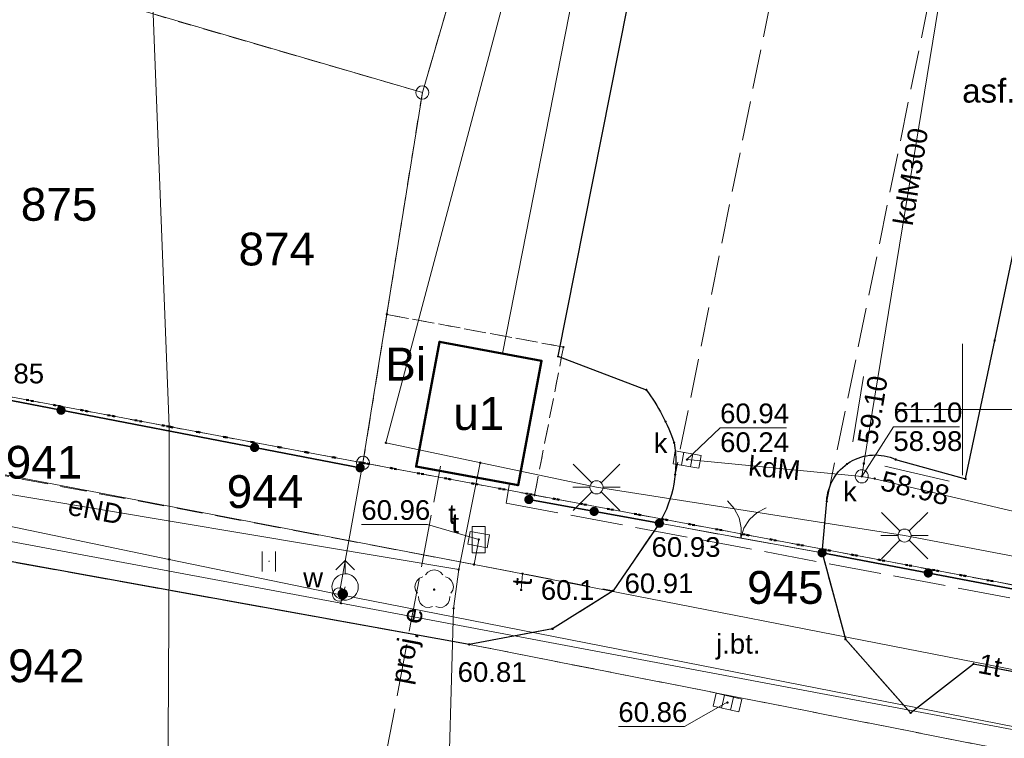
# Model space of a CAD drawing. Header units: millimetres. Extents: x 6421400 to 6424255, y 5791334 to 5793836.
# Tile 65 of 101: x 6422664 to 6422702, y 5792937 to 5792965. Entities that reach past the tile are written whole.
import ezdxf
from ezdxf.enums import TextEntityAlignment as Align

# ---------------------------------------------------------------- set-up
doc = ezdxf.new("R2010")
doc.units = ezdxf.units.MM
for name, pattern in [('KROPK2', [1, 0.05, -0.95]), ('PRZER1-1', [1, 0.5, -0.5]), ('PRZER2-1', [1.5, 1, -0.5]), ('PRZER3-1', [2, 1.5, -0.5]), ('PRZER4-1', [2.5, 2, -0.5])]:
    doc.linetypes.add(name, pattern=pattern)
doc.layers.get('0').update_dxf_attribs({"color": 252})
for name, color, linetype, lineweight in [('GEPPGD', 252, 'Continuous', 18), ('GESBZO', 7, 'Continuous', 35), ('GESBZO_O', 252, 'Continuous', 35), ('GESDZI', 252, 'Continuous', 18), ('GESDZI_O', 252, 'Continuous', 18), ('GESJAE', 252, 'Continuous', 35), ('GESUZY', 252, 'Continuous', 18), ('GESUZY_O', 252, 'Continuous', 18), ('GSLKBR', 252, 'Continuous', 18), ('GSLKOG', 252, 'Continuous', 25), ('GSLKOU', 252, 'Continuous', 18), ('GSLKRW', 252, 'Continuous', 25), ('GSPPRB', 252, 'Continuous', 18), ('GSPRDL', 252, 'Continuous', 18), ('GSSKOA', 252, 'Continuous', 18), ('GSSKOA_O', 252, 'Continuous', 18), ('GSSKOD', 252, 'Continuous', 18), ('GSSUTR', 252, 'Continuous', 18), ('GTGTXT_O', 252, 'Continuous', 18), ('GULENN', 252, 'Continuous', 18), ('GULENN_O', 252, 'Continuous', 18), ('GULEWN', 252, 'Continuous', 18), ('GULKDP', 252, 'Continuous', 18), ('GULKDP_O', 252, 'Continuous', 18), ('GULTPR', 252, 'Continuous', 18), ('GULTPR_O', 252, 'Continuous', 18), ('GULWOP', 252, 'Continuous', 18), ('GUPISL', 252, 'Continuous', 18), ('GUPKKS', 252, 'Continuous', 18), ('GUPKKS_O', 252, 'Continuous', 18), ('GUPKSD', 252, 'Continuous', 18), ('GUPKSD_O', 252, 'Continuous', 18), ('GUPTSD', 252, 'Continuous', 18), ('GUPTSD_O', 252, 'Continuous', 18), ('GUPTWZ', 252, 'Continuous', 13), ('GUPTWZ_O', 252, 'Continuous', 13), ('GUPWDT', 252, 'Continuous', 18), ('GZLENN', 252, 'Continuous', 18), ('GZLESN', 252, 'Continuous', 18), ('GZLESN_O', 252, 'Continuous', 18), ('Ramka sekcyjna', 252, 'Continuous', 18)]:
    doc.layers.add(name, color=color, linetype=linetype, lineweight=lineweight)
for name, color, linetype in [('GSPWPS', 252, 'Continuous'), ('GSPWPS_O', 252, 'Continuous'), ('GUPKSH', 252, 'Continuous'), ('GUPKSH_O', 252, 'Continuous'), ('GUPTSH', 252, 'Continuous'), ('GUPTSH_O', 252, 'Continuous'), ('GUPWZA', 252, 'Continuous'), ('GUPWZA_O', 252, 'Continuous'), ('xref', 252, 'Continuous')]:
    doc.layers.add(name, color=color, linetype=linetype)
doc.styles.add('Arial', font='arial.ttf')

# ---------------------------------------------------------------- blocks, each defined once
blk = doc.blocks.new('GSSUTR1')
at = {"color": 0}
for points in [[(0.36165, 0.25666), (-0.38835, 0.25666)], [(-0.38835, -0.24334), (0.36165, -0.24334)]]:
    blk.add_lwpolyline(points, dxfattribs=at)
blk = doc.blocks.new('GSPRDL1')
blk.add_hatch(color=0).paths.add_polyline_path([(-0.045, 0), (-0.042798, -0.013906), (-0.036406, -0.02645), (-0.02645, -0.036406), (-0.013906, -0.042798), (0, -0.045), (0.013906, -0.042798), (0.02645, -0.036406), (0.036406, -0.02645), (0.042798, -0.013906), (0.045, 0), (0.042798, 0.013906), (0.036406, 0.02645), (0.02645, 0.036406), (0.013906, 0.042798), (0, 0.045), (-0.013906, 0.042798), (-0.02645, 0.036406), (-0.036406, 0.02645), (-0.042798, 0.013906)])
at = {"color": 0}
for points in [[(-0.646351, 0.068773), (-0.677512, 0.194901), (-0.663766, 0.324092), (-0.606763, 0.440839), (-0.513345, 0.531129), (-0.394725, 0.584125), (-0.265141, 0.593465)], [(-0.134326, 0.635969), (-0.024001, 0.70458), (0.103115, 0.731429), (0.231763, 0.713292), (0.346501, 0.652348), (0.433559, 0.55591), (0.482485, 0.435555)], [(0.563333, 0.324277), (0.662679, 0.240553), (0.727494, 0.127956), (0.75, 0), (0.727494, -0.127956), (0.662679, -0.240553), (0.563333, -0.324277)], [(-0.265141, -0.593465), (-0.394725, -0.584125), (-0.513345, -0.531129), (-0.606763, -0.440839), (-0.663766, -0.324092), (-0.677512, -0.194901), (-0.646351, -0.068773)], [(0.482485, -0.435555), (0.433559, -0.55591), (0.346501, -0.652348), (0.231763, -0.713292), (0.103115, -0.731429), (-0.024001, -0.70458), (-0.134326, -0.635969)]]:
    blk.add_lwpolyline(points, dxfattribs=at)
blk = doc.blocks.new('GSLKOG2')
blk.add_hatch(color=0).paths.add_polyline_path([(0, 0.175), (-0.045293, 0.169037), (-0.0875, 0.151554), (-0.123744, 0.123744), (-0.151554, 0.0875), (-0.169037, 0.045293), (-0.175, 0), (-0.169037, -0.045293), (-0.151554, -0.0875), (-0.123744, -0.123744), (-0.0875, -0.151554), (-0.045293, -0.169037), (0, -0.175), (0.045293, -0.169037), (0.0875, -0.151554), (0.123744, -0.123744), (0.151554, -0.0875), (0.169037, -0.045293), (0.175, 0), (0.169037, 0.045293), (0.151554, 0.0875), (0.123744, 0.123744), (0.0875, 0.151554), (0.045293, 0.169037)])
blk = doc.blocks.new('GSLKOG1')
blk.add_hatch(color=0).paths.add_polyline_path([(0, 0.175), (-0.045293, 0.169037), (-0.0875, 0.151554), (-0.123744, 0.123744), (-0.151554, 0.0875), (-0.169037, 0.045293), (-0.175, 0), (-0.169037, -0.045293), (-0.151554, -0.0875), (-0.123744, -0.123744), (-0.0875, -0.151554), (-0.045293, -0.169037), (0, -0.175), (0.045293, -0.169037), (0.0875, -0.151554), (0.123744, -0.123744), (0.151554, -0.0875), (0.169037, -0.045293), (0.175, 0), (0.169037, 0.045293), (0.151554, 0.0875), (0.123744, 0.123744), (0.0875, 0.151554), (0.045293, 0.169037)])
blk = doc.blocks.new('GSLKBR1')
at = {"color": 0}
for points in [[(0, 0), (-0.051111, -0.388229), (-0.200962, -0.75), (-0.43934, -1.06066), (-0.75, -1.299038)], [(0.75, -1.299038), (0.43934, -1.06066), (0.200962, -0.75), (0.051111, -0.388229), (0, 0)]]:
    blk.add_lwpolyline(points, dxfattribs=at)
blk = doc.blocks.new('GSPWPS1')
blk.add_hatch(color=0).paths.add_polyline_path([(0, 0.045), (-0.011647, 0.043467), (-0.0225, 0.038971), (-0.03182, 0.03182), (-0.038971, 0.0225), (-0.043467, 0.011647), (-0.045, 0), (-0.043467, -0.011647), (-0.038971, -0.0225), (-0.03182, -0.03182), (-0.0225, -0.038971), (-0.011647, -0.043467), (0, -0.045), (0.011647, -0.043467), (0.0225, -0.038971), (0.03182, -0.03182), (0.038971, -0.0225), (0.043467, -0.011647), (0.045, 0), (0.043467, 0.011647), (0.038971, 0.0225), (0.03182, 0.03182), (0.0225, 0.038971), (0.011647, 0.043467)])
blk = doc.blocks.new('GUPTSH1')
blk.add_hatch(color=0).paths.add_polyline_path([(0, 0.045), (-0.011647, 0.043467), (-0.0225, 0.038971), (-0.03182, 0.03182), (-0.038971, 0.0225), (-0.043467, 0.011647), (-0.045, 0), (-0.043467, -0.011647), (-0.038971, -0.0225), (-0.03182, -0.03182), (-0.0225, -0.038971), (-0.011647, -0.043467), (0, -0.045), (0.011647, -0.043467), (0.0225, -0.038971), (0.03182, -0.03182), (0.038971, -0.0225), (0.043467, -0.011647), (0.045, 0), (0.043467, 0.011647), (0.038971, 0.0225), (0.03182, 0.03182), (0.0225, 0.038971), (0.011647, 0.043467)])
blk = doc.blocks.new('GUPKSH1')
blk.add_hatch(color=0).paths.add_polyline_path([(0, 0.045), (-0.011647, 0.043467), (-0.0225, 0.038971), (-0.03182, 0.03182), (-0.038971, 0.0225), (-0.043467, 0.011647), (-0.045, 0), (-0.043467, -0.011647), (-0.038971, -0.0225), (-0.03182, -0.03182), (-0.0225, -0.038971), (-0.011647, -0.043467), (0, -0.045), (0.011647, -0.043467), (0.0225, -0.038971), (0.03182, -0.03182), (0.038971, -0.0225), (0.043467, -0.011647), (0.045, 0), (0.043467, 0.011647), (0.038971, 0.0225), (0.03182, 0.03182), (0.0225, 0.038971), (0.011647, 0.043467)])
blk = doc.blocks.new('GUPWDT1')
at = {"color": 0}
blk.add_lwpolyline([(0.5, 0), (0.492404, -0.086824), (0.469846, -0.17101), (0.433013, -0.25), (0.383022, -0.321394), (0.321394, -0.383022), (0.25, -0.433013), (0.17101, -0.469846), (0.086824, -0.492404), (0, -0.5), (-0.086824, -0.492404), (-0.17101, -0.469846), (-0.25, -0.433013), (-0.32743, -0.377875), (-0.393027, -0.309079), (-0.444418, -0.229113), (-0.479746, -0.140866), (-0.497736, -0.047528), (-0.497736, 0.047528), (-0.479746, 0.140866), (-0.444418, 0.229113), (-0.393027, 0.309079), (-0.32743, 0.377875), (-0.25, 0.433013), (-0.163534, 0.4725), (-0.071157, 0.494911), (0.023791, 0.499434), (0.117879, 0.485906), (0.207708, 0.454816), (0.290028, 0.407288), (0.361867, 0.34504), (0.420627, 0.27032), (0.464184, 0.185831), (0.490964, 0.094626)], close=True, dxfattribs=at)
for points in [[(0.5, 0), (1, 0)], [(0.646447, 0.353553), (1, 0), (0.646447, -0.353553)]]:
    blk.add_lwpolyline(points, dxfattribs=at)
blk = doc.blocks.new('GUPWZA1')
blk.add_hatch(color=0).paths.add_polyline_path([(0, 0.2), (-0.051764, 0.193185), (-0.1, 0.173205), (-0.141421, 0.141421), (-0.173205, 0.1), (-0.193185, 0.051764), (-0.2, 0), (-0.193185, -0.051764), (-0.173205, -0.1), (-0.141421, -0.141421), (-0.1, -0.173205), (-0.051764, -0.193185), (0, -0.2), (0.051764, -0.193185), (0.1, -0.173205), (0.141421, -0.141421), (0.173205, -0.1), (0.193185, -0.051764), (0.2, 0), (0.193185, 0.051764), (0.173205, 0.1), (0.141421, 0.141421), (0.1, 0.173205), (0.051764, 0.193185)])
blk = doc.blocks.new('GUPKKS1')
at = {"color": 0}
blk.add_lwpolyline([(0.5, -0.25), (-0.5, -0.25), (-0.5, 0.25), (0.5, 0.25)], close=True, dxfattribs=at)
for points in [[(-0.175, -0.25), (-0.175, 0.25)], [(0.175, -0.25), (0.175, 0.25)]]:
    blk.add_lwpolyline(points, dxfattribs=at)
blk = doc.blocks.new('GUPKSD1_1')
at = {"color": 0}
blk.add_lwpolyline([(0.25, 0), (0.241481, -0.064705), (0.216506, -0.125), (0.176777, -0.176777), (0.125, -0.216506), (0.064705, -0.241481), (0, -0.25), (-0.064705, -0.241481), (-0.125, -0.216506), (-0.176777, -0.176777), (-0.216506, -0.125), (-0.241481, -0.064705), (-0.25, 0), (-0.241481, 0.064705), (-0.216506, 0.125), (-0.176777, 0.176777), (-0.125, 0.216506), (-0.064705, 0.241481), (0, 0.25), (0.064705, 0.241481), (0.125, 0.216506), (0.176777, 0.176777), (0.216506, 0.125), (0.241481, 0.064705)], close=True, dxfattribs=at)
blk = doc.blocks.new('GUPISL1_2')
at = {"color": 0}
for points in [[(-0.176777, 0.176777), (-0.883883, 0.883883)], [(0, 0.25), (0, 0.9)], [(0.176777, 0.176777), (0.883883, 0.883883)], [(-0.176777, -0.176777), (-0.883883, -0.883883)], [(0, -0.25), (0, -0.9)], [(0.176777, -0.176777), (0.883883, -0.883883)]]:
    blk.add_lwpolyline(points, dxfattribs=at)
blk.add_lwpolyline([(0.25, 0), (0.241481, -0.064705), (0.216506, -0.125), (0.176777, -0.176777), (0.125, -0.216506), (0.064705, -0.241481), (0, -0.25), (-0.064705, -0.241481), (-0.125, -0.216506), (-0.176777, -0.176777), (-0.216506, -0.125), (-0.241481, -0.064705), (-0.25, 0), (-0.241481, 0.064705), (-0.216506, 0.125), (-0.176777, 0.176777), (-0.125, 0.216506), (-0.064705, 0.241481), (0, 0.25), (0.064705, 0.241481), (0.125, 0.216506), (0.176777, 0.176777), (0.216506, 0.125), (0.241481, 0.064705)], close=True, dxfattribs=at)
blk = doc.blocks.new('GUPTSD1_3')
at = {"color": 0}
blk.add_lwpolyline([(0.5, 0.25), (0.5, -0.25), (-0.5, -0.25), (-0.5, 0.25)], close=True, dxfattribs=at)
blk = doc.blocks.new('GUPTWZ1_3')
at = {"color": 0}
blk.add_lwpolyline([(0.375, -0.25), (-0.375, -0.25), (-0.375, 0.25), (0.375, 0.25)], close=True, dxfattribs=at)
blk = doc.blocks.new('GSPPRB0')
at = {"color": 0, "lineweight": 18}
blk.add_lwpolyline([(-0.007955, 0.0225), (0.007955, 0.0225), (0.0225, 0.007955), (0.0225, -0.007955), (0.007955, -0.0225), (-0.007955, -0.0225), (-0.0225, -0.007955), (-0.0225, 0.007955)], close=True, dxfattribs=at)
blk = doc.blocks.new('GEPPGD1_1')
at = {"color": 0}
blk.add_lwpolyline([(0.25, 0), (0.237764, -0.077254), (0.202254, -0.146946), (0.146946, -0.202254), (0.077254, -0.237764), (0, -0.25), (-0.077254, -0.237764), (-0.146946, -0.202254), (-0.202254, -0.146946), (-0.237764, -0.077254), (-0.25, 0), (-0.237764, 0.077254), (-0.202254, 0.146946), (-0.146946, 0.202254), (-0.077254, 0.237764), (0, 0.25), (0.077254, 0.237764), (0.146946, 0.202254), (0.202254, 0.146946), (0.237764, 0.077254)], close=True, dxfattribs=at)
blk = doc.blocks.new('GEPPGD1_2')
blk.add_hatch(color=0).paths.add_polyline_path([(-0.045, 0), (-0.042798, -0.013906), (-0.036406, -0.02645), (-0.02645, -0.036406), (-0.013906, -0.042798), (0, -0.045), (0.013906, -0.042798), (0.02645, -0.036406), (0.036406, -0.02645), (0.042798, -0.013906), (0.045, 0), (0.042798, 0.013906), (0.036406, 0.02645), (0.02645, 0.036406), (0.013906, 0.042798), (0, 0.045), (-0.013906, 0.042798), (-0.02645, 0.036406), (-0.036406, 0.02645), (-0.042798, 0.013906)])
blk = doc.blocks.new('G$CC51CC4AD')
at = {"layer": 'GESBZO', "linetype": 'Continuous', "lineweight": 50, "elevation": 10.26}
blk.add_lwpolyline([(6422679.206, 5792947.835), (6422683.084, 5792947.124), (6422683.971, 5792951.859), (6422680.098, 5792952.584)], close=True, dxfattribs=at)
at = {"layer": 'GESDZI', "linetype": 'Continuous', "lineweight": 18, "elevation": 10.3}
for points in [[(6422705.292, 5792942.694), (6422728.351, 5792938.363), (6422741.66, 5792993.11), (6422747.509, 5793023.757), (6422730.236, 5793028.725), (6422728.236, 5793029.305), (6422701.326, 5793037.044), (6422697.315, 5793023.306), (6422691.378, 5793002.963), (6422685.399, 5792982.493), (6422679.44, 5792962.062), (6422677.181, 5792947.972)], [(6422669.19, 5792965.052), (6422679.44, 5792962.062), (6422685.399, 5792982.493), (6422668.307, 5792987.508)], [(6422669.19, 5792965.052), (6422646.16, 5792971.761), (6422645.171, 5792968.34), (6422643.361, 5792958.34), (6422646.821, 5792953.661), (6422669.801, 5792949.352)], [(6422669.801, 5792949.352), (6422677.181, 5792947.972), (6422679.44, 5792962.062), (6422669.19, 5792965.052)], [(6422669.801, 5792949.352), (6422646.821, 5792953.661), (6422642.643, 5792954.401), (6422642.321, 5792952.63), (6422644.322, 5792949.61), (6422669.806, 5792944.301)], [(6422669.806, 5792944.301), (6422644.322, 5792949.61), (6422642.321, 5792952.63), (6422639.362, 5792936.67), (6422642.302, 5792938.67), (6422669.746, 5792933.046)], [(6422669.806, 5792944.301), (6422676.271, 5792942.962), (6422677.181, 5792947.972), (6422669.801, 5792949.352)], [(6422705.292, 5792942.694), (6422677.181, 5792947.972), (6422676.271, 5792942.962), (6422703.851, 5792937.564)], [(6422669.746, 5792933.046), (6422700.612, 5792926.733), (6422703.851, 5792937.564), (6422676.271, 5792942.962), (6422669.806, 5792944.301)]]:
    blk.add_lwpolyline(points, close=True, dxfattribs=at)
at = {"layer": 'GESJAE', "linetype": 'KROPK2', "lineweight": 50, "elevation": 10.3}
for points in [[(6422907.81, 5792890.473), (6422840.351, 5792905.8), (6422794.841, 5792915.278), (6422794.32, 5792925.538), (6422794.3, 5792925.978), (6422777.25, 5792929.18), (6422728.351, 5792938.363), (6422705.292, 5792942.694), (6422677.181, 5792947.972), (6422669.801, 5792949.352), (6422646.821, 5792953.661), (6422642.643, 5792954.401), (6422632.881, 5792956.46), (6422632.062, 5792952.02), (6422630.082, 5792941.18), (6422628.613, 5792932.83), (6422626.333, 5792919.86), (6422625.845, 5792899.88), (6422625.595, 5792889.89), (6422625.205, 5792873.874), (6422593.676, 5792883.938), (6422561.056, 5792894.346), (6422502.866, 5792912.922), (6422491.896, 5792913.762)], [(6422491.896, 5792913.762), (6422502.866, 5792912.922), (6422561.056, 5792894.346), (6422593.676, 5792883.938), (6422625.205, 5792873.874), (6422625.595, 5792889.89), (6422625.845, 5792899.88), (6422626.333, 5792919.86), (6422628.613, 5792932.83), (6422630.082, 5792941.18), (6422632.062, 5792952.02), (6422632.881, 5792956.46), (6422642.643, 5792954.401), (6422646.821, 5792953.661), (6422669.801, 5792949.352), (6422677.181, 5792947.972), (6422705.292, 5792942.694), (6422728.351, 5792938.363), (6422777.25, 5792929.18), (6422794.3, 5792925.978), (6422794.32, 5792925.538), (6422794.841, 5792915.278), (6422840.351, 5792905.8), (6422907.81, 5792890.473)]]:
    blk.add_lwpolyline(points, dxfattribs=at)
at = {"layer": 'GESUZY', "linetype": 'PRZER1-1', "lineweight": 18, "elevation": 10.18}
for points in [[(6422689.709, 5792997.25), (6422685.399, 5792982.493), (6422668.307, 5792987.508), (6422669.19, 5792965.052), (6422679.44, 5792962.062), (6422678.087, 5792953.621), (6422677.181, 5792947.972), (6422669.801, 5792949.352), (6422646.821, 5792953.661), (6422643.361, 5792958.34), (6422645.171, 5792968.34), (6422646.16, 5792971.761), (6422652.109, 5792992.261), (6422656.96, 5793008.979)], [(6422907.81, 5792890.473), (6422840.351, 5792905.8), (6422794.841, 5792915.278), (6422794.32, 5792925.538), (6422794.3, 5792925.978), (6422777.25, 5792929.18), (6422728.351, 5792938.363), (6422727.793, 5792938.468), (6422717.419, 5792940.416), (6422710.031, 5792941.804), (6422705.292, 5792942.694), (6422701.86, 5792943.338), (6422683.709, 5792946.746), (6422677.181, 5792947.972), (6422669.801, 5792949.352), (6422646.821, 5792953.661), (6422642.643, 5792954.401), (6422632.881, 5792956.46)]]:
    blk.add_lwpolyline(points, dxfattribs=at)
for points in [[(6422727.793, 5792938.468), (6422717.419, 5792940.416), (6422710.031, 5792941.804), (6422712.46, 5792954.21), (6422704.55, 5792955.71), (6422701.86, 5792943.338), (6422683.709, 5792946.746), (6422684.81, 5792952.38), (6422678.087, 5792953.621), (6422679.44, 5792962.062), (6422685.399, 5792982.493), (6422689.709, 5792997.25), (6422698.5, 5792995.45), (6422700.48, 5793005.27), (6422692.539, 5793006.94), (6422697.315, 5793023.306), (6422701.326, 5793037.044), (6422728.236, 5793029.305), (6422730.236, 5793028.725), (6422747.509, 5793023.757), (6422741.66, 5792993.11), (6422728.351, 5792938.363)], [(6422685.399, 5792982.493), (6422679.44, 5792962.062), (6422669.19, 5792965.052), (6422668.307, 5792987.508)], [(6422678.087, 5792953.621), (6422684.81, 5792952.38), (6422683.709, 5792946.746), (6422677.181, 5792947.972)]]:
    blk.add_lwpolyline(points, close=True, dxfattribs=at)
at = {"layer": 'GSLKBR', "linetype": 'Continuous', "lineweight": 18, "elevation": 10.18}
blk.add_lwpolyline([(6422694.651, 5792944.551), (6422688.459, 5792945.675)], dxfattribs=at)
at = {"layer": 'GSLKOG', "linetype": 'Continuous', "lineweight": 35, "elevation": 10.18}
for points in [[(6422661.673, 5792950.747), (6422677.074, 5792947.784)], [(6422688.459, 5792945.675), (6422683.494, 5792946.576)], [(6422702.735, 5792943.012), (6422694.651, 5792944.551)]]:
    blk.add_lwpolyline(points, dxfattribs=at)
at = {"layer": 'GSLKOU', "linetype": 'PRZER3-1', "lineweight": 18, "elevation": 10.18}
for points in [[(6422698.5, 5792994.37), (6422693.9, 5792971.53), (6422689.06, 5792947.52)], [(6422694.83, 5792946.51), (6422700.65, 5792975.01)]]:
    blk.add_lwpolyline(points, dxfattribs=at)
at = {"layer": 'GSLKRW', "linetype": 'Continuous', "lineweight": 25, "elevation": 10.18}
for points in [[(6422694.651, 5792944.551), (6422694.83, 5792946.51, -0.534857), (6422697.45, 5792948.1), (6422700.11, 5792947.36), (6422701.22, 5792952.63), (6422705.66, 5792973.77), (6422700.65, 5792975.01), (6422704.12, 5792995.03, -0.407818), (6422714.06, 5793003.06), (6422720.8, 5793001.81), (6422723.26, 5793012.91), (6422709.34, 5793015.51), (6422702.98, 5793016.74), (6422697.37, 5793017.77), (6422694.6, 5793007.89), (6422701.09, 5793006.53), (6422698.5, 5792994.37), (6422693.21, 5792995.42), (6422688.58, 5792972.11), (6422684.6, 5792952.03), (6422687.96, 5792950.75, -0.079994), (6422689.02, 5792948.74, -0.175529), (6422688.459, 5792945.675)], [(6422694.651, 5792944.551), (6422695.541, 5792941.264), (6422698.02, 5792938.457), (6422700.415, 5792940.324), (6422712.636, 5792937.97), (6422713.447, 5792934.724), (6422721.013, 5792933.255), (6422725.588, 5792932.381), (6422758.481, 5792926.291), (6422762.473, 5792925.518), (6422767.475, 5792924.59, 0.066435), (6422768.399, 5792924.56, 0.071365), (6422769.146, 5792924.719, 0.188581), (6422770.619, 5792926.027), (6422770.952, 5792927.071), (6422771.13, 5792928.038), (6422771.433, 5792929.539), (6422771.486, 5792929.912)]]:
    blk.add_lwpolyline(points, format="xyb", dxfattribs=at)
blk.add_lwpolyline([(6422688.459, 5792945.675), (6422686.702, 5792943.106), (6422684.394, 5792941.658), (6422681.222, 5792941.066), (6422660.664, 5792944.773), (6422656.816, 5792945.514), (6422647.395, 5792947.267), (6422644.49, 5792948.711), (6422642.728, 5792950.273), (6422641.479, 5792951.987), (6422640.421, 5792954.297), (6422640.12, 5792956.423), (6422640.5, 5792959.167), (6422641.421, 5792962.481)], dxfattribs=at)
at = {"layer": 'GSSKOA', "linetype": 'PRZER3-1', "lineweight": 18, "elevation": 10.18}
blk.add_lwpolyline([(6422725.588, 5792932.381), (6422721.013, 5792933.255), (6422713.447, 5792934.724), (6422681.222, 5792941.066), (6422660.664, 5792944.773), (6422656.816, 5792945.514), (6422647.395, 5792947.267), (6422644.49, 5792948.711), (6422642.728, 5792950.273), (6422641.479, 5792951.987), (6422640.421, 5792954.297), (6422640.12, 5792956.423), (6422640.5, 5792959.167), (6422641.421, 5792962.481)], dxfattribs=at)
blk.add_lwpolyline([(6422681.222, 5792941.066), (6422713.447, 5792934.724), (6422712.636, 5792937.97), (6422700.415, 5792940.324), (6422698.02, 5792938.457), (6422695.541, 5792941.264), (6422694.651, 5792944.551), (6422688.459, 5792945.675), (6422686.702, 5792943.106), (6422684.394, 5792941.658)], close=True, dxfattribs=at)
at = {"layer": 'GSSKOD', "linetype": 'PRZER2-1', "lineweight": 18, "elevation": 10.18}
for points in [[(6422641.421, 5792962.481), (6422640.5, 5792959.167), (6422640.12, 5792956.423), (6422640.421, 5792954.297), (6422641.479, 5792951.987), (6422657.47, 5792948.983), (6422656.816, 5792945.514), (6422660.664, 5792944.773), (6422661.251, 5792947.914), (6422686.702, 5792943.106), (6422688.459, 5792945.675), (6422683.494, 5792946.576)], [(6422677.074, 5792947.784), (6422661.673, 5792950.747), (6422657.975, 5792951.445), (6422646.291, 5792953.629), (6422641.722, 5792954.333), (6422641.416, 5792955.639), (6422641.368, 5792957.361), (6422642.332, 5792961.404)]]:
    blk.add_lwpolyline(points, dxfattribs=at)
blk.add_lwpolyline([(6422726.128, 5792935.672), (6422725.588, 5792932.381), (6422721.013, 5792933.255), (6422720.541, 5792936.444), (6422712.636, 5792937.97), (6422700.415, 5792940.324), (6422698.02, 5792938.457), (6422695.541, 5792941.264), (6422694.651, 5792944.551), (6422702.735, 5792943.012), (6422704.139, 5792948.639), (6422709.939, 5792947.472), (6422708.247, 5792941.911), (6422721.396, 5792939.45), (6422726.808, 5792938.37), (6422756.057, 5792932.525), (6422771.433, 5792929.539), (6422771.13, 5792928.038), (6422763.251, 5792929.56), (6422762.08, 5792928.759), (6422755.57, 5792930.023)], close=True, dxfattribs=at)
at = {"layer": 'GSSUTR', "linetype": 'PRZER2-1', "lineweight": 18, "elevation": 10.06}
blk.add_lwpolyline([(6422673.605, 5792944.243), (6422673.595, 5792944.223), (6422673.615, 5792944.223)], close=True, dxfattribs=at)
at = {"layer": 'GULENN', "linetype": 'Continuous', "lineweight": 18, "elevation": 10.18}
blk.add_lwpolyline([(6422697.493, 5793005.077), (6422697.554, 5793005.921), (6422693.589, 5793006.521), (6422690.374, 5792993.995), (6422689.79, 5792994.115, 0.680013), (6422689.233, 5792992.046), (6422689.985, 5792991.832), (6422686.364, 5792971.823), (6422682.485, 5792952.137)], format="xyb", dxfattribs=at)
for points in [[(6422806.549, 5792859.335), (6422804.342, 5792859.504), (6422804.777, 5792862.662), (6422816.436, 5792907.713), (6422818.137, 5792914.742), (6422820.612, 5792923.35), (6422716.312, 5792941.686), (6422697.793, 5792945.204), (6422686.069, 5792947.042), (6422678.053, 5792948.733)], [(6422681.645, 5792947.975), (6422680.825, 5792943.915), (6422680.628, 5792942.436), (6422680.38, 5792933.932)], [(6422680.825, 5792943.915), (6422661.882, 5792947.085), (6422661.135, 5792944.151), (6422660.422, 5792936.744), (6422658.278, 5792925.055), (6422653.925, 5792902.639)]]:
    blk.add_lwpolyline(points, dxfattribs=at)
at = {"layer": 'GULEWN', "linetype": 'Continuous', "lineweight": 18, "elevation": 10.18}
blk.add_lwpolyline([(6422692.587, 5793000.427), (6422690.527, 5792999.839), (6422691.149, 5792997.895), (6422678.053, 5792948.733)], dxfattribs=at)
at = {"layer": 'GULKDP', "linetype": 'Continuous', "lineweight": 18, "elevation": 10.18}
for points in [[(6422699.886, 5792970.276), (6422699.81, 5792969.78), (6422696.24, 5792947.95), (6422696.162, 5792947.46)], [(6422696.162, 5792947.46), (6422696.65, 5792947.37), (6422703.865, 5792945.681), (6422712.455, 5792944.368), (6422727.07, 5792942.06), (6422727.567, 5792941.969), (6422732.99, 5792963.619)], [(6422689.516, 5792948.098), (6422696.162, 5792947.46)]]:
    blk.add_lwpolyline(points, dxfattribs=at)
at = {"layer": 'GULTPR', "linetype": 'Continuous', "lineweight": 18, "elevation": 10.18}
for points in [[(6422647.864, 5793012.078), (6422642.009, 5792990.14), (6422634.141, 5792956.59), (6422632.951, 5792954.074), (6422647.92, 5792949.74), (6422655.111, 5792949.131), (6422681.406, 5792944.106), (6422683.251, 5792943.753), (6422718.841, 5792936.794), (6422745.151, 5792931.836), (6422765.021, 5792927.827), (6422792.5, 5792922.808), (6422797.36, 5792922.08), (6422797.98, 5792921.97)], [(6422681.406, 5792944.106), (6422681.585, 5792945.055)], [(6422683.251, 5792943.753), (6422683.199, 5792943.136)]]:
    blk.add_lwpolyline(points, dxfattribs=at)
at = {"layer": 'GULWOP', "linetype": 'Continuous', "lineweight": 18, "elevation": 10.18}
for points in [[(6422639.542, 5792949.49), (6422640.002, 5792949.42), (6422676.341, 5792942.632), (6422713.68, 5792935.61), (6422713.761, 5792935.604), (6422790.551, 5792920.869)], [(6422676.341, 5792942.632), (6422676.411, 5792942.982), (6422676.501, 5792943.252)]]:
    blk.add_lwpolyline(points, dxfattribs=at)
at = {"layer": 'GUPKSH_O', "linetype": 'Continuous', "lineweight": 13, "elevation": 10.8, "flags": 128}
for points in [[(6422695.822, 5792948.778), (6422696.228, 5792951.265)], [(6422689.479, 5792948.076), (6422690.772, 5792949.308), (6422693.292, 5792949.308)], [(6422696.162, 5792947.46), (6422697.367, 5792949.349), (6422699.887, 5792949.349)], [(6422697.041, 5792947.846), (6422699.494, 5792947.27)], [(6422691.06, 5792938.881), (6422689.42, 5792937.941), (6422686.9, 5792937.941)]]:
    blk.add_lwpolyline(points, dxfattribs=at)
at = {"layer": 'GUPTSH_O', "linetype": 'Continuous', "lineweight": 13, "elevation": 10.8, "flags": 128}
blk.add_lwpolyline([(6422681.585, 5792945.055), (6422679.639, 5792945.63), (6422677.119, 5792945.63)], dxfattribs=at)
at = {"layer": 'GZLENN', "linetype": 'PRZER4-1', "lineweight": 18, "elevation": 10.18}
blk.add_lwpolyline([(6422682.76, 5792947.183), (6422682.632, 5792946.44), (6422727.209, 5792938.069), (6422727.421, 5792939.047), (6422728.274, 5792940.053), (6422735.312, 5792969.113), (6422727.594, 5792970.672)], dxfattribs=at)
at = {"layer": 'GZLESN', "linetype": 'PRZER4-1', "lineweight": 18, "elevation": 10.18}
blk.add_lwpolyline([(6422677.55, 5792934.196), (6422680.133, 5792947.844)], dxfattribs=at)
at = {"layer": 'Ramka sekcyjna', "linetype": 'Continuous', "lineweight": 18, "elevation": 100, "flags": 128}
for points in [[(6422700, 5792947.5), (6422700, 5792952.5)], [(6422702.5, 5792950), (6422697.5, 5792950)]]:
    blk.add_lwpolyline(points, dxfattribs=at)
at = {"layer": 'GEPPGD', "linetype": 'Continuous', "lineweight": 18, "rotation": 90}
for name, p in [('GEPPGD1_1', (6422679.44, 5792962.062, 10.32)), ('GEPPGD1_2', (6422669.801, 5792949.352, 10.32)), ('GEPPGD1_1', (6422677.181, 5792947.972, 10.32)), ('GEPPGD1_2', (6422669.806, 5792944.301, 10.32)), ('GEPPGD1_1', (6422676.271, 5792942.962, 10.32))]:
    blk.add_blockref(name, p, dxfattribs=at)
at = {"layer": 'GSLKBR', "linetype": 'Continuous', "lineweight": 18, "rotation": 169.713074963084}
blk.add_blockref('GSLKBR1', (6422691.555, 5792945.113, 10.18), dxfattribs=at)
at = {"layer": 'GSLKOG', "linetype": 'Continuous', "lineweight": 25}
for name, p, rotation in [('GSLKOG2', (6422665.691, 5792949.974, 10.18), 349.1100576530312), ('GSLKOG2', (6422665.691, 5792949.974, 10.18), 349.1100576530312), ('GSLKOG2', (6422673.056, 5792948.557, 10.18), 349.1100576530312), ('GSLKOG2', (6422673.056, 5792948.557, 10.18), 349.1100576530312), ('GSLKOG1', (6422677.074, 5792947.784, 10.18), 349.1100576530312), ('GSLKOG1', (6422683.494, 5792946.576, 10.18), 169.7125323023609), ('GSLKOG2', (6422685.977, 5792946.125, 10.18), 169.7125323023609), ('GSLKOG2', (6422685.977, 5792946.125, 10.18), 169.7125323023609), ('GSLKOG1', (6422688.459, 5792945.675, 10.18), 169.7125323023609), ('GSLKOG1', (6422694.651, 5792944.551, 10.18), 169.2252104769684), ('GSLKOG2', (6422698.693, 5792943.782, 10.18), 169.2252104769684), ('GSLKOG2', (6422698.693, 5792943.782, 10.18), 169.2252104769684)]:
    blk.add_blockref(name, p, dxfattribs=dict(at, rotation=rotation))
at = {"layer": 'GSPPRB', "linetype": 'Continuous', "lineweight": 18, "rotation": 90}
for p in [(6422678.087, 5792953.621, 10.28), (6422680.098, 5792952.584, 10.28), (6422701.22, 5792952.63, 10.28), (6422682.485, 5792952.137, 10.28), (6422684.81, 5792952.38, 10.28), (6422683.971, 5792951.859, 10.28), (6422684.6, 5792952.03, 10.28), (6422687.96, 5792950.75, 10.28), (6422688.69, 5792949.55, 10.28), (6422678.053, 5792948.733, 10.28), (6422689.02, 5792948.74, 10.28), (6422697.45, 5792948.1, 10.28), (6422677.074, 5792947.784, 10.28), (6422679.206, 5792947.835, 10.28), (6422681.645, 5792947.975, 10.28), (6422695.6, 5792947.93, 10.28), (6422696.24, 5792947.95, 10.28), (6422689.06, 5792947.52, 10.28), (6422696.65, 5792947.37, 10.28), (6422700.11, 5792947.36, 10.28), (6422683.084, 5792947.124, 10.28), (6422683.494, 5792946.576, 10.28), (6422683.709, 5792946.746, 10.28), (6422694.83, 5792946.51, 10.28), (6422688.459, 5792945.675, 10.28), (6422694.651, 5792944.551, 10.28), (6422680.825, 5792943.915, 10.28), (6422681.406, 5792944.106, 10.28), (6422683.251, 5792943.753, 10.28), (6422683.199, 5792943.136, 10.28), (6422686.702, 5792943.106, 10.28), (6422676.341, 5792942.632, 10.28), (6422680.628, 5792942.436, 10.28), (6422684.394, 5792941.658, 10.28), (6422695.541, 5792941.264, 10.28), (6422681.222, 5792941.066, 10.28), (6422700.415, 5792940.324, 10.28), (6422698.02, 5792938.457, 10.28)]:
    blk.add_blockref('GSPPRB0', p, dxfattribs=at)
at = {"layer": 'GSPRDL', "linetype": 'Continuous', "lineweight": 18, "rotation": 90}
blk.add_blockref('GSPRDL1', (6422679.89, 5792943.151, 10.12), dxfattribs=at)
at = {"layer": 'GSPWPS', "linetype": 'Continuous', "lineweight": 5, "rotation": 90}
for p in [(6422688.459, 5792945.675, 10.2), (6422686.702, 5792943.106, 10.2), (6422681.222, 5792941.066, 10.2)]:
    blk.add_blockref('GSPWPS1', p, dxfattribs=at)
at = {"layer": 'GSSUTR', "linetype": 'Continuous', "lineweight": 18, "rotation": 90}
blk.add_blockref('GSSUTR1', (6422673.605, 5792944.233, 10.06), dxfattribs=at)
at = {"layer": 'GUPISL', "linetype": 'Continuous', "lineweight": 18, "rotation": 90}
for p in [(6422686.069, 5792947.042, 10.24), (6422697.793, 5792945.204, 10.24)]:
    blk.add_blockref('GUPISL1_2', p, dxfattribs=at)
at = {"layer": 'GUPKKS', "linetype": 'Continuous', "lineweight": 18}
for p, rotation in [((6422689.516, 5792948.098, 10.24), 350.1459333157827), ((6422691.05, 5792938.85, 10.24), 347.2948416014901)]:
    blk.add_blockref('GUPKKS1', p, dxfattribs=dict(at, rotation=rotation))
at = {"layer": 'GUPKSD', "linetype": 'Continuous', "lineweight": 18, "rotation": 90}
blk.add_blockref('GUPKSD1_1', (6422696.162, 5792947.46, 10.24), dxfattribs=at)
at = {"layer": 'GUPKSH', "linetype": 'Continuous', "lineweight": 5, "rotation": 90}
for p in [(6422689.516, 5792948.098, 10.24), (6422696.243, 5792947.954, 10.24), (6422696.162, 5792947.46, 10.24), (6422696.655, 5792947.374, 10.24), (6422691.05, 5792938.85, 10.24)]:
    blk.add_blockref('GUPKSH1', p, dxfattribs=at)
at = {"layer": 'GUPTSD', "linetype": 'Continuous', "lineweight": 18, "rotation": 90}
blk.add_blockref('GUPTSD1_3', (6422681.585, 5792945.055, 10.24), dxfattribs=at)
at = {"layer": 'GUPTSH', "linetype": 'Continuous', "lineweight": 5, "rotation": 90}
for p in [(6422681.585, 5792945.055, 10.24), (6422683.199, 5792943.136, 10.24)]:
    blk.add_blockref('GUPTSH1', p, dxfattribs=at)
at = {"layer": 'GUPTWZ', "linetype": 'Continuous', "lineweight": 13, "rotation": 349.9054218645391}
blk.add_blockref('GUPTWZ1_3', (6422681.585, 5792945.055, 10.25), dxfattribs=at)
at = {"layer": 'GUPWDT', "linetype": 'Continuous', "lineweight": 18, "rotation": 90}
blk.add_blockref('GUPWDT1', (6422676.501, 5792943.252, 10.24), dxfattribs=at)
at = {"layer": 'GUPWZA', "linetype": 'Continuous', "lineweight": 5, "rotation": 257.4479377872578}
blk.add_blockref('GUPWZA1', (6422676.411, 5792942.982, 10.24), dxfattribs=at)
at = {"layer": 'GESBZO_O', "linetype": 'Continuous', "lineweight": 0, "style": 'Arial'}
blk.add_text('u1', height=1.25, rotation=360, dxfattribs=at).set_placement((6422681.588, 5792949.226, 10.8), align=Align.CENTER)
at = {"layer": 'GESDZI_O', "linetype": 'Continuous', "lineweight": 0, "style": 'Arial'}
for s, p in [('875', (6422665.615, 5792957.184, 10.8)), ('874', (6422673.903, 5792955.484, 10.8)), ('941', (6422665.042, 5792947.37, 10.8)), ('944', (6422673.452, 5792946.255, 10.8)), ('945', (6422693.252, 5792942.609, 10.8)), ('942', (6422665.131, 5792939.628, 10.8))]:
    blk.add_text(s, height=1.25, rotation=360, dxfattribs=at).set_placement(p, align=Align.CENTER)
at = {"layer": 'GESUZY_O', "linetype": 'Continuous', "lineweight": 0, "style": 'Arial'}
blk.add_text('Bi', height=1.25, rotation=360, dxfattribs=at).set_placement((6422678.802, 5792951.106, 10.8), align=Align.CENTER)
at = {"layer": 'GSPWPS_O', "linetype": 'Continuous', "lineweight": 0, "style": 'Arial'}
for s, p in [('60.85', (6422662.423, 5792950.997, 10.8)), ('60.93', (6422688.164, 5792944.396, 10.8)), ('60.91', (6422687.135, 5792943.015, 10.8)), ('60.81', (6422680.785, 5792939.638, 10.8))]:
    blk.add_text(s, height=0.75, rotation=360, dxfattribs=at).set_placement(p)
at = {"layer": 'GSSKOA_O', "linetype": 'Continuous', "lineweight": 0, "style": 'Arial'}
blk.add_text('j.bt.', height=0.75, rotation=360, dxfattribs=at).set_placement((6422691.462, 5792940.713, 10.8), align=Align.CENTER)
at = {"layer": 'GTGTXT_O', "linetype": 'Continuous', "lineweight": 0, "style": 'Arial'}
blk.add_text('asf.', height=0.9, rotation=360, dxfattribs=at).set_placement((6422699.984, 5792961.681, 10.8))
at = {"layer": 'GULENN_O', "linetype": 'Continuous', "lineweight": 0, "style": 'Arial'}
blk.add_text('eND', height=0.75, rotation=349.4468, dxfattribs=at).set_placement((6422666.94, 5792945.814, 10.8), align=Align.CENTER)
at = {"layer": 'GULKDP_O', "linetype": 'Continuous', "lineweight": 0, "style": 'Arial'}
for s, rotation, p in [('kdM300', 80.7123, (6422698.395, 5792958.804, 10.8)), ('kdM', 354.5199, (6422692.803, 5792947.406, 10.8))]:
    blk.add_text(s, height=0.75, rotation=rotation, dxfattribs=at).set_placement(p, align=Align.CENTER)
at = {"layer": 'GULTPR_O', "linetype": 'Continuous', "lineweight": 0, "style": 'Arial'}
for s, rotation, p in [('t', 85.1861, (6422683.599, 5792943.413, 10.8)), ('1t', 348.9375, (6422700.974, 5792939.905, 10.8))]:
    blk.add_text(s, height=0.75, rotation=rotation, dxfattribs=at).set_placement(p, align=Align.CENTER)
at = {"layer": 'GUPKKS_O', "linetype": 'Continuous', "lineweight": 0, "style": 'Arial'}
blk.add_text('k', height=0.75, rotation=360, dxfattribs=at).set_placement((6422688.766, 5792948.348, 10.8), align=Align.RIGHT)
at = {"layer": 'GUPKSD_O', "linetype": 'Continuous', "lineweight": 0, "style": 'Arial'}
blk.add_text('k', height=0.75, rotation=360, dxfattribs=at).set_placement((6422695.974, 5792946.505, 10.8), align=Align.RIGHT)
at = {"layer": 'GUPKSH_O', "linetype": 'Continuous', "lineweight": 0, "style": 'Arial'}
for s, rotation, p in [('59.10', 80.7308, (6422696.733, 5792948.63, 10.8)), ('61.10', 360, (6422697.367, 5792949.521, 10.8)), ('60.94', 360, (6422690.772, 5792949.48, 10.8)), ('60.24', 360, (6422690.772, 5792948.385, 10.8)), ('58.98', 360, (6422697.367, 5792948.426, 10.8)), ('58.98', 346.7844, (6422696.83, 5792946.948, 10.8)), ('60.86', 360, (6422686.9, 5792938.114, 10.8))]:
    blk.add_text(s, height=0.75, rotation=rotation, dxfattribs=at).set_placement(p)
at = {"layer": 'GUPTSD_O', "linetype": 'Continuous', "lineweight": 0, "style": 'Arial'}
blk.add_text('t', height=0.75, rotation=360, dxfattribs=at).set_placement((6422680.718, 5792945.648, 10.8), align=Align.RIGHT)
at = {"layer": 'GUPTSH_O', "linetype": 'Continuous', "lineweight": 0, "style": 'Arial'}
for s, p in [('60.96', (6422677.119, 5792945.803, 10.8)), ('60.1', (6422683.949, 5792942.761, 10.8))]:
    blk.add_text(s, height=0.75, rotation=360, dxfattribs=at).set_placement(p)
at = {"layer": 'GUPTWZ_O', "linetype": 'Continuous', "lineweight": 0, "style": 'Arial'}
blk.add_text('t', height=0.75, rotation=360, dxfattribs=at).set_placement((6422680.835, 5792945.305, 10.8), align=Align.RIGHT)
at = {"layer": 'GUPWZA_O', "linetype": 'Continuous', "lineweight": 0, "style": 'Arial'}
blk.add_text('w', height=0.75, rotation=360, dxfattribs=at).set_placement((6422675.661, 5792943.232, 10.8), align=Align.RIGHT)
at = {"layer": 'GZLESN_O', "linetype": 'Continuous', "lineweight": 0, "style": 'Arial'}
blk.add_text('proj. e', height=0.75, rotation=79.285, dxfattribs=at).set_placement((6422679.21, 5792940.95, 10.8), align=Align.CENTER)

msp = doc.modelspace()

# ---------------------------------------------------------------- block references
at = {"layer": 'xref'}
msp.add_blockref('G$CC51CC4AD', (0, 0), dxfattribs=at)

doc.saveas('drawing.dxf')
